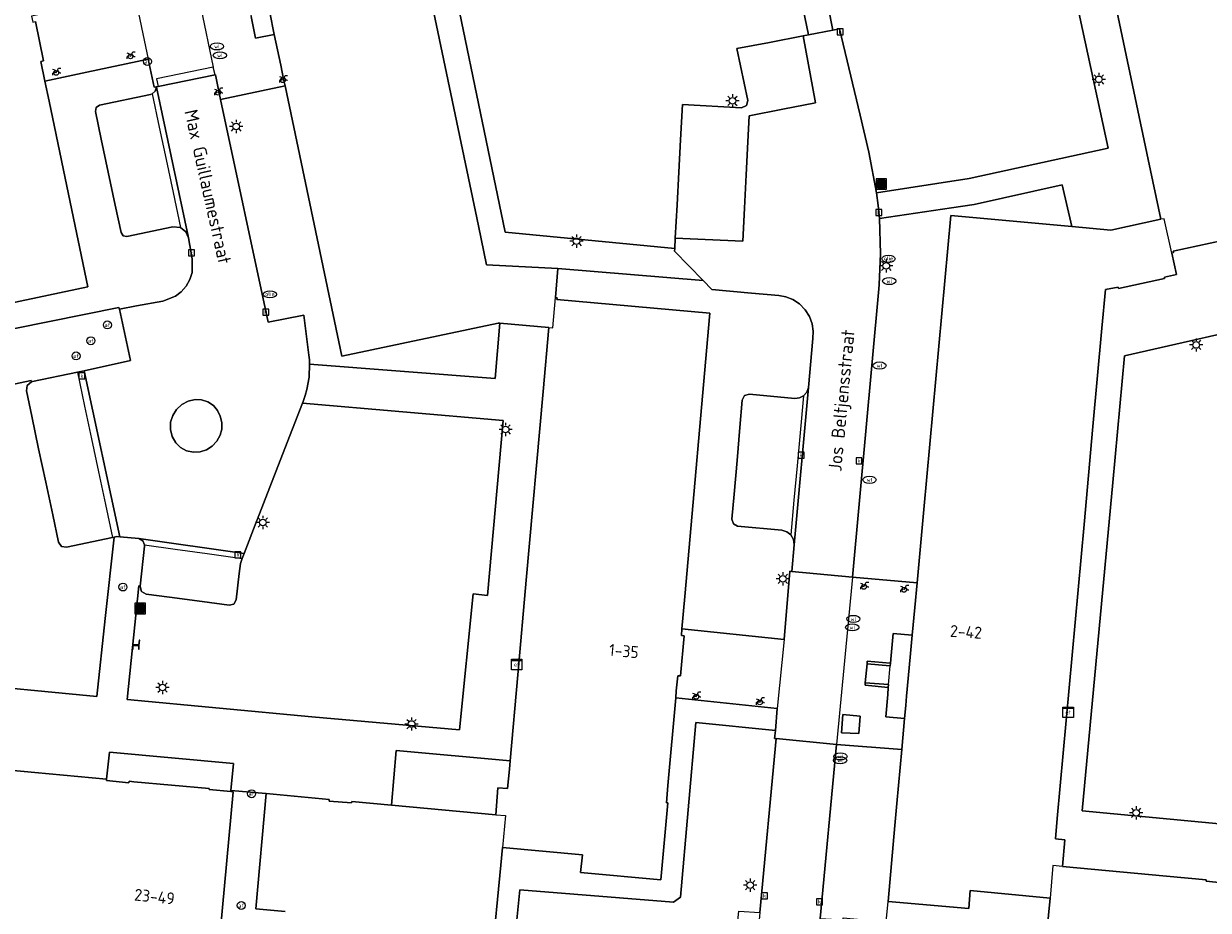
# Model space of a CAD drawing. Header units: metres. Extents: x 197147 to 199131, y 355511 to 356703.
# Tile 82 of 225: x 197861 to 197950, y 356156 to 356222. Entities that reach past the tile are written whole.
import ezdxf
from ezdxf.enums import TextEntityAlignment as Align

# ---------------------------------------------------------------- set-up
doc = ezdxf.new("R2010")
doc.units = ezdxf.units.M
for name, color, linetype in [('B-WE-GR-BEPLANTING_CULTUUR_HEESTERS-GV', 252, 'Continuous'), ('B-WE-GR-GRAS-GV', 252, 'Continuous'), ('B-WE-IE-MEUBILAIR_WEGMEUBILAIR-GV', 252, 'Continuous'), ('B-WE-IE-MEUBILAIR_WEGMEUBILAIR-S', 252, 'Continuous'), ('B-WE-IE-TERREINAFSCHEIDING_KUNSTMATIG_MUUR-GV', 252, 'IE-TERREINAFSCHEIDING-KUNSTMATIG-DICHT'), ('B-WE-KL-ET_LS_SR_KAST-S', 252, 'Continuous'), ('B-WE-OG-BEBOUWING-GV', 252, 'Continuous'), ('B-WE-OG-BEBOUWING_HUISNUMMER-T18', 252, 'Continuous'), ('B-WE-OG-BEBOUWING_STRAATNAAM-T35', 252, 'Continuous'), ('B-WE-OG-TERREIN_ERF-GV', 252, 'Continuous'), ('B-WE-RI-HWA_KOLK-S', 253, 'Continuous'), ('B-WE-RI-VWA_AFSCHEIDER-S', 253, 'Continuous'), ('B-WE-VH-GOOT-G', 253, 'Continuous'), ('B-WE-VH-ONVERHARD-GV', 253, 'Continuous'), ('B-WE-VH-VERHARDING_ASFALT-GV', 253, 'Continuous'), ('B-WE-VH-VERHARDING_BETONSTRAATSTEEN-GV', 253, 'Continuous'), ('B-WE-VH-VERHARDING_GESLOTEN-GV', 253, 'Continuous'), ('B-WE-VH-VERHARDING_HALFVERHARDING-GV', 253, 'Continuous'), ('B-WE-VH-VERHARDING_OPEN-GV', 253, 'Continuous'), ('B-WE-VH-VERHARDING_TEGEL-GV', 253, 'Continuous')]:
    doc.layers.add(name, color=color, linetype=linetype)
doc.styles.add('NLCS-ISO-M-T18', font='NLCS-ISO.ttf', dxfattribs={"height": 1.8})
doc.styles.add('NLCS-ISO-M200-T25', font='NLCS-ISO.ttf')
doc.linetypes.add('IE-TERREINAFSCHEIDING-KUNSTMATIG-DICHT', pattern='A,8,-1,[82,NLCS.SHX,S=0.75,R=90,X=0,Y=0],-1', length=10)

# ---------------------------------------------------------------- blocks, each defined once
blk = doc.blocks.new('BGT-AFVALBAK-SO')
at = {"linetype": 'ByBlock', "lineweight": 18}
h = blk.add_hatch(color=0, dxfattribs=at)
h.dxf.hatch_style = 1
h.paths.add_polyline_path([(-1.5, -1.5), (1.5, -1.5), (1.5, 1.5), (-1.5, 1.5)])
at = {"color": 0, "linetype": 'ByBlock', "lineweight": 18}
for points in [[(-2, -2), (2, -2), (2, 2), (-2, 2)], [(-1.5, -1.5), (1.5, -1.5), (1.5, 1.5), (-1.5, 1.5)]]:
    blk.add_lwpolyline(points, close=True, dxfattribs=at)
blk = doc.blocks.new('BGT-ELEKTRAKAST-SO')
at = {"color": 0, "linetype": 'ByBlock', "lineweight": 18}
for points in [[(-2, 2), (2, 2), (2, 1.68), (-2, 1.68)], [(-2, 1.52), (2, 1.52), (2, -2), (-2, -2)]]:
    blk.add_lwpolyline(points, close=True, dxfattribs=at)
at = {"color": 0, "linetype": 'ByBlock', "lineweight": 18, "style": 'NLCS-ISO-M-T18'}
blk.add_text('et', height=1.5, dxfattribs=at).set_placement((0, 0), align=Align.MIDDLE_CENTER)
blk = doc.blocks.new('BGT-AFSLUITPAAL-SO')
at = {"color": 0, "linetype": 'ByBlock', "lineweight": 18}
blk.add_circle((0, 0), 1.5, dxfattribs=at)
at = {"color": 0, "linetype": 'ByBlock', "lineweight": 18, "style": 'NLCS-ISO-M-T18'}
blk.add_text('af', height=1.5, dxfattribs=at).set_placement((0, 0), align=Align.MIDDLE_CENTER)
blk = doc.blocks.new('BGT-LICHTMAST-SO')
at = {"color": 0, "linetype": 'ByBlock', "lineweight": 18}
for points in [[(-1.25, 0), (-2, 0)], [(-1.41, 1.41), (-0.88, 0.88)], [(0, 2), (0, 1.25)], [(0.88, 0.88), (1.41, 1.41)], [(2, 0), (1.25, 0)], [(-1.41, -1.41), (-0.88, -0.88)], [(0, -1.25), (0, -2)], [(0.88, -0.88), (1.41, -1.41)]]:
    blk.add_lwpolyline(points, dxfattribs=at)
blk.add_circle((0, 0), 1, dxfattribs=at)
blk = doc.blocks.new('BGT-BENZINEPUT_OLIEPUT-SO')
at = {"color": 0, "linetype": 'ByBlock', "lineweight": 18}
blk.add_ellipse((0, 0), major_axis=(2.5, 0), ratio=0.54, dxfattribs=at)
at = {"color": 0, "linetype": 'ByBlock', "lineweight": 18, "style": 'NLCS-ISO-M-T18'}
blk.add_text('olie', height=1.5, dxfattribs=at).set_placement((0, 0.16), align=Align.MIDDLE_CENTER)
blk = doc.blocks.new('BGT-WATERLEIDINGPUT-SO')
at = {"color": 0, "linetype": 'ByBlock', "lineweight": 18}
blk.add_ellipse((0, 0), major_axis=(2.5, 0), ratio=0.54, dxfattribs=at)
at = {"color": 0, "linetype": 'ByBlock', "lineweight": 18, "style": 'NLCS-ISO-M-T18'}
blk.add_text('wl', height=1.5, dxfattribs=at).set_placement((0, 0), align=Align.MIDDLE_CENTER)
blk = doc.blocks.new('BGT-KOLK-SO')
at = {"color": 0, "linetype": 'ByBlock', "lineweight": 18}
blk.add_lwpolyline([(-0.045, -0.045), (0.045, -0.045), (0.045, 0.045), (-0.045, 0.045)], close=True, dxfattribs=at)
at = {"color": 0, "linetype": 'ByBlock', "lineweight": 18, "style": 'NLCS-ISO-M-T18'}
blk.add_text('k', height=0.06, dxfattribs=at).set_placement((0, 0), align=Align.MIDDLE_CENTER)
blk = doc.blocks.new('BGT-FIETSENREK-SO')
at = {"color": 0, "linetype": 'ByBlock', "lineweight": 18}
for points in [[(-1.5, -1.35), (-1.5, -0.54), (-0.73, -0.28), (-0.73, 0.53), (-1.5, 0.79)], [(-0.3, -0.45), (0.6, 1.35), (1.5, 1.35)], [(1.05, -0.45), (0.21, 0.58)], [(1.05, -0.45), (1.5, -0.45)]]:
    blk.add_lwpolyline(points, dxfattribs=at)
blk.add_circle((-0.3, -0.45), 0.9, dxfattribs=at)
blk = doc.blocks.new('BGT-ZITBANK-SO')
at = {"color": 0, "linetype": 'ByBlock', "lineweight": 18}
blk.add_lwpolyline([(-0.91, -1.63), (-0.91, -0.2), (1.09, -0.2), (1.09, -1.63), (1.29, -1.63), (1.29, -0.21), (1.54, 1.78), (1.33, 1.78), (1.11, 0), (-1.11, 0), (-1.11, -1.63)], close=True, dxfattribs=at)

msp = doc.modelspace()

# ---------------------------------------------------------------- linework, layer by layer
at = {"layer": 'B-WE-GR-BEPLANTING_CULTUUR_HEESTERS-GV', "flags": 128}
for points in [[(197866.375, 356213.786), (197865.934, 356215.867), (197865.993, 356216.182), (197866.258, 356216.363), (197870.103, 356217.166), (197870.214, 356217.202), (197870.452, 356217.407), (197870.538, 356217.71), (197870.533, 356217.732), (197870.365, 356217.7), (197869.915, 356219.819), (197865.303, 356218.844), (197862.132, 356218.174), (197862.45, 356216.652), (197863.921, 356209.625), (197865.38, 356202.649), (197859.428, 356201.394)], [(197882.097, 356196.798), (197896.092, 356195.732), (197896.432, 356199.897), (197896.33, 356199.906), (197884.518, 356197.416), (197882.984, 356204.736), (197881.451, 356212.057), (197880.248, 356217.799), (197875.383, 356216.782), (197878.959, 356199.968), (197881.669, 356200.503), (197882.047, 356197.498), (197882.081, 356197.149), (197882.097, 356196.798)], [(197859.865, 356199.492), (197867.718, 356201.095), (197867.765, 356200.963), (197869.046, 356201.2), (197871.018, 356201.565), (197871.979, 356201.938), (197872.418, 356202.277), (197872.788, 356202.706), (197873.062, 356203.202), (197873.227, 356203.731), (197873.243, 356204.762), (197872.97, 356206.336), (197872.764, 356206.802), (197872.368, 356207.122), (197871.78, 356207.181), (197868.303, 356206.451), (197868.029, 356206.502), (197867.872, 356206.732), (197867.429, 356208.819), (197866.904, 356211.294), (197866.375, 356213.786)], [(197925.071, 356207.793), (197925.161, 356205.147), (197925.046, 356202.814), (197925.031, 356202.502), (197923.049, 356180.75), (197927.919, 356180.325), (197928.428, 356185.853), (197929.108, 356193.247), (197930.47, 356208.035), (197939.58, 356207.185), (197938.866, 356210.35), (197932.213, 356208.868), (197930.509, 356208.599), (197925.071, 356207.793)], [(197911.66, 356193.531), (197911.028, 356186.407), (197910.395, 356179.282), (197910.179, 356176.843), (197917.902, 356176.035), (197918.318, 356181.191), (197918.463, 356181.174), (197918.644, 356183.182), (197918.587, 356183.58), (197918.386, 356183.928), (197918.085, 356184.166), (197917.718, 356184.281), (197914.378, 356184.595), (197914.061, 356184.762), (197913.954, 356185.104), (197914.116, 356186.991), (197914.334, 356189.532), (197914.549, 356192.039), (197914.725, 356194.094), (197914.907, 356194.442), (197915.282, 356194.558), (197918.702, 356194.23), (197919.044, 356194.26), (197919.352, 356194.411), (197919.603, 356194.692), (197919.723, 356195.049), (197920.061, 356198.754), (197920.084, 356199.288), (197919.998, 356199.851), (197919.792, 356200.408), (197919.467, 356200.921), (197919.04, 356201.353), (197918.544, 356201.679), (197918.015, 356201.889), (197917.489, 356201.987), (197915.418, 356202.175), (197912.434, 356202.445), (197911.789, 356203.112), (197900.815, 356204.035), (197900.638, 356201.848), (197900.759, 356201.824), (197900.735, 356201.693), (197912.292, 356200.656), (197911.66, 356193.531)], [(197896.508, 356159.006), (197895.849, 356152.021), (197891.951, 356152.424), (197891.881, 356151.622), (197892.995, 356151.534), (197892.944, 356150.652), (197897.265, 356150.182), (197897.43, 356151.86), (197897.952, 356157.159), (197909.549, 356156.226), (197910.069, 356156.588), (197911.228, 356169.784), (197917.224, 356169.165), (197917.369, 356170.823), (197909.709, 356171.641), (197909.123, 356165.033), (197909.007, 356163.719), (197909.118, 356163.713), (197908.59, 356157.903), (197902.54, 356158.448), (197902.676, 356159.799), (197896.634, 356160.342), (197896.508, 356159.006)], [(197921.845, 356168.121), (197920.601, 356154.984), (197922.339, 356154.894), (197922.341, 356155.031), (197925.585, 356154.728), (197925.729, 356156.275), (197926.233, 356162.014), (197926.386, 356163.673), (197926.761, 356167.745), (197921.845, 356168.121)], [(197866.783, 356165.501), (197866.781, 356165.403), (197868.466, 356165.229), (197868.487, 356165.34), (197868.841, 356165.309), (197874.517, 356164.803), (197874.512, 356164.721), (197876.146, 356164.566), (197876.155, 356164.653), (197876.355, 356166.672), (197866.991, 356167.533), (197866.783, 356165.501)], [(197888.283, 356163.539), (197896.131, 356162.813), (197896.298, 356164.85), (197897.033, 356164.786), (197897.164, 356166.256), (197897.221, 356166.888), (197888.619, 356167.656), (197888.283, 356163.539)], [(197925.585, 356154.728), (197936.114, 356153.745), (197935.598, 356148.4), (197935.455, 356146.924), (197940.049, 356146.477), (197940.171, 356147.977), (197937.208, 356148.223), (197937.829, 356155.231), (197937.944, 356156.526), (197931.912, 356157.097), (197931.816, 356155.75), (197925.729, 356156.275)]]:
    msp.add_lwpolyline(points, dxfattribs=at)
at = {"layer": 'B-WE-GR-GRAS-GV', "flags": 128}
for points in [[(197921.561, 356222.008), (197922.051, 356222.102), (197923.612, 356215.602), (197924.284, 356212.801), (197924.862, 356209.742), (197931.832, 356210.81), (197942.317, 356213.098), (197936, 356242.439), (197935.709, 356243.135), (197935.129, 356243.711), (197934.369, 356244.009), (197933.615, 356243.996), (197917.83, 356240.693), (197919.392, 356232.994), (197921.561, 356222.008)], [(197909.68, 356206.312), (197909.813, 356208.834), (197909.944, 356211.293), (197910.074, 356213.745), (197910.216, 356216.414), (197914.67, 356216.159), (197915.042, 356216.317), (197915.144, 356216.709), (197914.33, 356220.619), (197916.787, 356221.091), (197919.335, 356221.58), (197919.729, 356221.656), (197915.862, 356240.287), (197899.358, 356236.83), (197893.675, 356235.64), (197892.728, 356235.246), (197892.3, 356234.897), (197891.944, 356234.46), (197891.685, 356233.96), (197891.536, 356233.428), (197891.552, 356232.403), (197896.844, 356206.773), (197909.638, 356205.53), (197909.68, 356206.312)], [(197958.957, 356188.551), (197957.855, 356193.325), (197957.589, 356194.479), (197957.304, 356195.713), (197956.753, 356198.1), (197956.24, 356200.324), (197955.507, 356200.155), (197943.557, 356197.442), (197942.67, 356187.879), (197940.373, 356163.12), (197951.771, 356162.035), (197951.966, 356163.748), (197959.308, 356163.076), (197959.474, 356168.244), (197959.793, 356178.148), (197963.466, 356182.473), (197963.719, 356185.036), (197962.784, 356186.976), (197959.95, 356186.357), (197959.591, 356186.42), (197959.38, 356186.718), (197958.957, 356188.551)], [(197861.133, 356192.899), (197860.731, 356194.792), (197860.795, 356195.212), (197861.12, 356195.486), (197861.101, 356195.568), (197855.036, 356194.284)], [(197877.16, 356182.529), (197877.014, 356182.148), (197876.872, 356181.777), (197876.783, 356181.024), (197876.546, 356179.022), (197876.371, 356178.713), (197876.029, 356178.621), (197873.984, 356178.896), (197871.537, 356179.225), (197869.757, 356179.464), (197869.417, 356179.659), (197869.309, 356180.036), (197869.312, 356180.067), (197869.213, 356180.077), (197868.336, 356171.519), (197882.254, 356170.201), (197893.413, 356169.216), (197894.422, 356179.476), (197895.508, 356179.36), (197896.7, 356192.563), (197881.558, 356193.873), (197880.058, 356190.005), (197878.145, 356185.071), (197878.123, 356185.013), (197877.16, 356182.529)], [(197855.04, 356172.785), (197866.046, 356171.743), (197866.686, 356177.627), (197867.354, 356183.77), (197867.234, 356183.744), (197863.763, 356182.995), (197863.374, 356183.066), (197863.15, 356183.391), (197862.716, 356185.435), (197862.193, 356187.9), (197861.656, 356190.434), (197861.133, 356192.899)], [(197916.059, 356155.431), (197917.274, 356168.575), (197917.172, 356168.577), (197917.224, 356169.165), (197911.228, 356169.784), (197910.069, 356156.588), (197909.549, 356156.226), (197897.952, 356157.159), (197897.43, 356151.86), (197897.265, 356150.182), (197892.944, 356150.652), (197888.849, 356151.098), (197888.584, 356148.693), (197910.686, 356146.285), (197913.761, 356148.894), (197914.476, 356155.543), (197916.059, 356155.431)]]:
    msp.add_lwpolyline(points, dxfattribs=at)
at = {"layer": 'B-WE-IE-MEUBILAIR_WEGMEUBILAIR-GV', "flags": 128}
msp.add_lwpolyline([(197922.208, 356168.996), (197923.528, 356168.95), (197923.631, 356170.258), (197922.319, 356170.375), (197922.208, 356168.996)], dxfattribs=at)
at = {"layer": 'B-WE-IE-TERREINAFSCHEIDING_KUNSTMATIG_MUUR-GV', "ltscale": 0.2, "flags": 128}
for points in [[(197925.911, 356174.261), (197925.889, 356174.263), (197924.162, 356174.398), (197924.142, 356174.197), (197925.87, 356174.051), (197925.892, 356174.049), (197925.911, 356174.261)], [(197925.73, 356172.427), (197925.746, 356172.426), (197925.765, 356172.634), (197925.748, 356172.635), (197924.01, 356172.779), (197923.989, 356172.584), (197925.73, 356172.427)]]:
    msp.add_lwpolyline(points, dxfattribs=at)
at = {"layer": 'B-WE-OG-BEBOUWING-GV', "flags": 128}
for points in [[(197951.072, 356242.706), (197949.573, 356249.691), (197949.301, 356250.956), (197949.42, 356251.003), (197948.206, 356256.703), (197942.267, 356255.418), (197942.533, 356254.11), (197936.607, 356252.796), (197937.024, 356250.547), (197936.412, 356250.447), (197936.839, 356248.29), (197937.568, 356248.439), (197937.855, 356247.168), (197937.908, 356246.935), (197939.431, 356240.2), (197939.531, 356239.757), (197938.281, 356239.503), (197938.622, 356237.764), (197939.921, 356238.046), (197940.937, 356233.218), (197942.409, 356226.228), (197945.351, 356212.248), (197946.3, 356207.74)], [(197879.088, 356223.338), (197879.432, 356221.693), (197879.917, 356219.377), (197880.138, 356218.324), (197880.248, 356217.799), (197881.451, 356212.057), (197882.984, 356204.736), (197884.518, 356197.416), (197896.33, 356199.906), (197896.432, 356199.897), (197900.143, 356199.567), (197900.451, 356199.54), (197900.638, 356201.848), (197900.815, 356204.035), (197895.438, 356204.307), (197894.823, 356207.245), (197893.292, 356214.566), (197891.76, 356221.887), (197890.229, 356229.208)], [(197853.935, 356200.109), (197854.044, 356200.151), (197854.022, 356200.255), (197859.428, 356201.394), (197865.38, 356202.649), (197863.921, 356209.625), (197862.45, 356216.652), (197862.132, 356218.174), (197861.826, 356219.636), (197862.036, 356219.689), (197861.418, 356222.659)], [(197938.879, 356158.917), (197939.067, 356160.928), (197938.346, 356160.997), (197938.487, 356162.543), (197939.16, 356169.938), (197939.833, 356177.332), (197940.507, 356184.726), (197941.18, 356192.12), (197941.853, 356199.515), (197942.119, 356202.432), (197943.083, 356202.631), (197943.1, 356202.522), (197946.581, 356203.263), (197946.571, 356203.38), (197947.492, 356203.579), (197947.14, 356205.19), (197946.56, 356207.775), (197946.3, 356207.74), (197942.532, 356206.909), (197939.58, 356207.185), (197930.47, 356208.035), (197929.108, 356193.247), (197928.428, 356185.853), (197927.919, 356180.325), (197927.747, 356178.46), (197927.554, 356176.366), (197927.4, 356174.695), (197927.129, 356171.752), (197927.066, 356171.067), (197926.976, 356170.086), (197926.761, 356167.745), (197926.386, 356163.673), (197926.233, 356162.014), (197925.729, 356156.275), (197931.816, 356155.75), (197931.912, 356157.097), (197937.944, 356156.526)], [(197947.14, 356205.19), (197947.25, 356205.232), (197947.224, 356205.344), (197954.662, 356206.946)], [(197900.143, 356199.567), (197899.713, 356194.753), (197898.439, 356180.505), (197897.802, 356173.38), (197897.221, 356166.888), (197897.164, 356166.256), (197897.033, 356164.786), (197896.298, 356164.85), (197896.131, 356162.813), (197896.861, 356162.746), (197896.634, 356160.342), (197902.676, 356159.799), (197902.54, 356158.448), (197908.59, 356157.903), (197909.118, 356163.713), (197909.007, 356163.719), (197909.123, 356165.033), (197909.709, 356171.641), (197909.755, 356172.158), (197909.857, 356173.306), (197910.07, 356173.285), (197910.345, 356176.316), (197910.135, 356176.342), (197910.179, 356176.843), (197910.395, 356179.282), (197911.028, 356186.407), (197911.66, 356193.531), (197912.292, 356200.656), (197900.735, 356201.693), (197900.759, 356201.824), (197900.638, 356201.848)], [(197875.342, 356153.91), (197876.318, 356164.55), (197876.146, 356164.566), (197874.512, 356164.721), (197874.517, 356164.803), (197868.841, 356165.309), (197868.487, 356165.34), (197868.466, 356165.229), (197866.781, 356165.403), (197866.783, 356165.501), (197861.358, 356166.011), (197859.477, 356166.188)], [(197896.131, 356162.813), (197888.283, 356163.539), (197885.274, 356163.817), (197885.266, 356163.703), (197883.574, 356163.836), (197883.56, 356163.958), (197878.817, 356164.417), (197878.816, 356164.409), (197878.034, 356155.718), (197880.244, 356155.518)], [(197895.849, 356152.021), (197896.508, 356159.006), (197896.634, 356160.342)], [(197951.41, 356157.622), (197949.709, 356157.793), (197949.714, 356157.899), (197946.722, 356158.18), (197938.879, 356158.917), (197938.162, 356158.987), (197937.944, 356156.526), (197937.829, 356155.231), (197937.208, 356148.223), (197940.171, 356147.977), (197941.055, 356147.903), (197943.958, 356147.662), (197943.91, 356147.075), (197944.131, 356147.054)]]:
    msp.add_lwpolyline(points, dxfattribs=at)
at = {"layer": 'B-WE-OG-TERREIN_ERF-GV', "flags": 128}
msp.add_lwpolyline([(197880.244, 356155.518), (197878.034, 356155.718), (197878.816, 356164.409), (197876.155, 356164.653), (197876.146, 356164.566), (197876.318, 356164.55), (197875.342, 356153.91)], dxfattribs=at)
at = {"layer": 'B-WE-VH-GOOT-G', "flags": 128}
for points in [[(197872.947, 356206.472), (197870.538, 356217.71)], [(197872.97, 356206.336), (197872.947, 356206.472)], [(197867.78, 356183.789), (197865.099, 356196.313)], [(197919.723, 356195.049), (197918.644, 356183.182)], [(197877.16, 356182.529), (197869.225, 356183.645)]]:
    msp.add_lwpolyline(points, dxfattribs=at)
at = {"layer": 'B-WE-VH-ONVERHARD-GV', "flags": 128}
msp.add_lwpolyline([(197922.208, 356168.996), (197923.528, 356168.95), (197923.631, 356170.258), (197922.319, 356170.375), (197922.208, 356168.996)], dxfattribs=at)
at = {"layer": 'B-WE-VH-VERHARDING_ASFALT-GV', "flags": 128}
for points in [[(197915.026, 356211.085), (197914.903, 356208.581), (197914.782, 356206.103), (197909.68, 356206.312), (197909.638, 356205.53), (197909.628, 356205.348), (197911.789, 356203.112), (197912.434, 356202.445), (197915.418, 356202.175), (197917.489, 356201.987), (197918.015, 356201.889), (197918.544, 356201.679), (197919.04, 356201.353), (197919.467, 356200.921), (197919.792, 356200.408), (197919.998, 356199.851), (197920.084, 356199.288), (197920.061, 356198.754), (197919.723, 356195.049), (197918.644, 356183.182), (197918.463, 356181.174), (197923.049, 356180.75), (197925.031, 356202.502), (197925.046, 356202.814), (197925.161, 356205.147), (197925.071, 356207.793), (197924.981, 356208.769), (197924.862, 356209.742), (197924.284, 356212.801), (197923.612, 356215.602), (197922.051, 356222.102), (197921.561, 356222.008), (197919.729, 356221.656), (197919.335, 356221.58), (197920.245, 356216.533), (197917.794, 356216.05), (197915.244, 356215.547), (197915.148, 356213.59), (197915.026, 356211.085)], [(197870.663, 356217.759), (197870.533, 356217.732), (197870.538, 356217.71), (197872.947, 356206.472), (197872.97, 356206.336), (197873.243, 356204.762), (197873.227, 356203.731), (197873.062, 356203.202), (197872.788, 356202.706), (197872.418, 356202.277), (197871.979, 356201.938), (197871.018, 356201.565), (197869.046, 356201.2), (197867.765, 356200.963), (197868.587, 356197.08), (197865.099, 356196.313), (197867.78, 356183.789), (197869.225, 356183.645), (197877.16, 356182.529), (197878.123, 356185.013), (197878.145, 356185.071), (197880.058, 356190.005), (197881.558, 356193.873), (197881.609, 356194.006), (197881.763, 356194.444), (197881.889, 356194.895), (197882.056, 356195.84), (197882.097, 356196.798), (197882.081, 356197.149), (197882.047, 356197.498), (197881.669, 356200.503), (197878.959, 356199.968), (197875.383, 356216.782), (197875.256, 356217.381), (197874.986, 356218.651), (197874.973, 356218.648), (197870.663, 356217.759)], [(197871.767, 356192.945), (197872.051, 356193.396), (197872.455, 356193.771), (197872.943, 356194.027), (197873.463, 356194.144), (197873.944, 356194.125), (197874.42, 356193.97), (197874.835, 356193.69), (197875.146, 356193.322), (197875.36, 356192.891), (197875.472, 356192.408), (197875.466, 356191.913), (197875.349, 356191.446), (197875.11, 356191.003), (197874.756, 356190.622), (197874.318, 356190.343), (197873.839, 356190.187), (197873.334, 356190.159), (197872.821, 356190.274), (197872.361, 356190.526), (197872, 356190.881), (197871.733, 356191.343), (197871.595, 356191.88), (197871.61, 356192.435), (197871.767, 356192.945)], [(197920.601, 356154.984), (197921.845, 356168.121), (197917.274, 356168.575), (197916.059, 356155.431), (197915.426, 356148.579), (197919.95, 356148.11), (197920.601, 356154.984)]]:
    msp.add_lwpolyline(points, dxfattribs=at)
at = {"layer": 'B-WE-VH-VERHARDING_BETONSTRAATSTEEN-GV', "flags": 128}
for points in [[(197870.214, 356217.202), (197870.103, 356217.166), (197866.258, 356216.363), (197865.993, 356216.182), (197865.934, 356215.867), (197866.375, 356213.786), (197866.904, 356211.294), (197867.429, 356208.819), (197867.872, 356206.732), (197868.029, 356206.502), (197868.303, 356206.451), (197871.78, 356207.181), (197872.368, 356207.122)], [(197870.538, 356217.71), (197870.452, 356217.407), (197870.214, 356217.202), (197870.749, 356214.698), (197871.271, 356212.256), (197871.805, 356209.757), (197872.368, 356207.122), (197872.764, 356206.802), (197872.97, 356206.336), (197872.947, 356206.472), (197870.538, 356217.71)], [(197866.706, 356186.227), (197867.234, 356183.744), (197867.354, 356183.77), (197867.544, 356183.811), (197867.78, 356183.789), (197865.099, 356196.313), (197864.583, 356196.207), (197865.128, 356193.643), (197865.652, 356191.178), (197866.181, 356188.693), (197866.706, 356186.227)], [(197864.583, 356196.207), (197861.199, 356195.508), (197861.12, 356195.486), (197860.795, 356195.212), (197860.731, 356194.792), (197861.133, 356192.899), (197861.656, 356190.434), (197862.193, 356187.9), (197862.716, 356185.435), (197863.15, 356183.391), (197863.374, 356183.066), (197863.763, 356182.995), (197867.234, 356183.744)], [(197919.352, 356194.411), (197919.044, 356194.26), (197918.702, 356194.23), (197915.282, 356194.558), (197914.907, 356194.442), (197914.725, 356194.094), (197914.549, 356192.039), (197914.334, 356189.532), (197914.116, 356186.991), (197913.954, 356185.104), (197914.061, 356184.762), (197914.378, 356184.595), (197917.718, 356184.281), (197918.085, 356184.166), (197918.386, 356183.928)], [(197918.866, 356189.135), (197918.628, 356186.556), (197918.386, 356183.928), (197918.587, 356183.58), (197918.644, 356183.182), (197919.723, 356195.049), (197919.603, 356194.692), (197919.352, 356194.411), (197919.095, 356191.627), (197918.866, 356189.135)], [(197874.374, 356182.515), (197877.014, 356182.148), (197877.16, 356182.529), (197869.225, 356183.645), (197869.513, 356183.481), (197869.639, 356183.174), (197871.953, 356182.852), (197874.374, 356182.515)], [(197869.639, 356183.174), (197869.637, 356183.09), (197869.312, 356180.067), (197869.309, 356180.036), (197869.417, 356179.659), (197869.757, 356179.464), (197871.537, 356179.225), (197873.984, 356178.896), (197876.029, 356178.621), (197876.371, 356178.713), (197876.546, 356179.022), (197876.783, 356181.024), (197876.872, 356181.777), (197877.014, 356182.148)]]:
    msp.add_lwpolyline(points, dxfattribs=at)
at = {"layer": 'B-WE-VH-VERHARDING_GESLOTEN-GV', "flags": 128}
msp.add_lwpolyline([(197914.903, 356208.581), (197915.026, 356211.085), (197915.148, 356213.59), (197915.244, 356215.547), (197917.794, 356216.05), (197920.245, 356216.533), (197919.335, 356221.58), (197916.787, 356221.091), (197914.33, 356220.619), (197915.144, 356216.709), (197915.042, 356216.317), (197914.67, 356216.159), (197910.216, 356216.414), (197910.074, 356213.745), (197909.944, 356211.293), (197909.813, 356208.834), (197909.68, 356206.312), (197914.782, 356206.103), (197914.903, 356208.581)], dxfattribs=at)
at = {"layer": 'B-WE-VH-VERHARDING_HALFVERHARDING-GV', "flags": 128}
msp.add_lwpolyline([(197871.767, 356192.945), (197871.61, 356192.435), (197871.595, 356191.88), (197871.733, 356191.343), (197872, 356190.881), (197872.361, 356190.526), (197872.821, 356190.274), (197873.334, 356190.159), (197873.839, 356190.187), (197874.318, 356190.343), (197874.756, 356190.622), (197875.11, 356191.003), (197875.349, 356191.446), (197875.466, 356191.913), (197875.472, 356192.408), (197875.36, 356192.891), (197875.146, 356193.322), (197874.835, 356193.69), (197874.42, 356193.97), (197873.944, 356194.125), (197873.463, 356194.144), (197872.943, 356194.027), (197872.455, 356193.771), (197872.051, 356193.396), (197871.767, 356192.945)], dxfattribs=at)
at = {"layer": 'B-WE-VH-VERHARDING_OPEN-GV', "flags": 128}
for points in [[(197877.538, 356223.722), (197877.58, 356223.523), (197877.681, 356223.041), (197878.022, 356221.414), (197879.432, 356221.693), (197879.088, 356223.338), (197878.489, 356226.196), (197878.384, 356226.698), (197878.155, 356227.789), (197876.75, 356227.485), (197877.082, 356225.898), (197877.205, 356225.313), (197877.248, 356225.109)], [(197925.765, 356172.634), (197925.746, 356172.426), (197925.697, 356171.876), (197925.548, 356170.214), (197926.976, 356170.086), (197927.066, 356171.067), (197927.129, 356171.752), (197927.4, 356174.695), (197927.554, 356176.366), (197926.111, 356176.495), (197925.961, 356174.82), (197925.911, 356174.261), (197925.892, 356174.049)], [(197925.892, 356174.049), (197925.87, 356174.051), (197924.142, 356174.197), (197924.01, 356172.779), (197925.748, 356172.635), (197925.765, 356172.634), (197925.892, 356174.049)]]:
    msp.add_lwpolyline(points, dxfattribs=at)
at = {"layer": 'B-WE-VH-VERHARDING_TEGEL-GV', "flags": 128}
for points in [[(197936, 356242.439), (197942.317, 356213.098), (197931.832, 356210.81), (197924.862, 356209.742), (197924.981, 356208.769), (197925.071, 356207.793), (197930.509, 356208.599), (197932.213, 356208.868), (197938.866, 356210.35), (197939.58, 356207.185), (197942.532, 356206.909), (197946.3, 356207.74), (197945.351, 356212.248), (197942.409, 356226.228)], [(197915.862, 356240.287), (197919.729, 356221.656), (197921.561, 356222.008), (197919.392, 356232.994)], [(197890.229, 356229.208), (197891.76, 356221.887), (197893.292, 356214.566), (197894.823, 356207.245), (197895.438, 356204.307), (197900.815, 356204.035), (197911.789, 356203.112), (197909.628, 356205.348), (197909.638, 356205.53), (197896.844, 356206.773), (197891.552, 356232.403)], [(197872.958, 356228.207), (197874.82, 356219.23)], [(197868.347, 356227.232), (197868.876, 356224.74), (197869.915, 356219.819), (197870.365, 356217.7), (197870.533, 356217.732), (197870.663, 356217.759)], [(197868.876, 356224.74), (197861.112, 356223.075), (197861.208, 356222.622), (197861.418, 356222.659), (197862.036, 356219.689), (197861.826, 356219.636), (197862.132, 356218.174), (197865.303, 356218.844), (197869.915, 356219.819)], [(197874.973, 356218.648), (197874.986, 356218.651), (197875.256, 356217.381), (197875.383, 356216.782), (197880.248, 356217.799), (197880.138, 356218.324), (197879.917, 356219.377), (197879.432, 356221.693), (197878.022, 356221.414), (197877.681, 356223.041)], [(197874.82, 356219.23), (197870.542, 356218.334), (197870.663, 356217.759), (197874.973, 356218.648), (197874.82, 356219.23)], [(197954.662, 356206.946), (197947.224, 356205.344), (197947.25, 356205.232), (197947.14, 356205.19), (197947.492, 356203.579), (197946.571, 356203.38), (197946.581, 356203.263), (197943.1, 356202.522), (197943.083, 356202.631), (197942.119, 356202.432), (197941.853, 356199.515), (197941.18, 356192.12), (197940.507, 356184.726), (197939.833, 356177.332), (197939.16, 356169.938), (197938.487, 356162.543), (197938.346, 356160.997), (197939.067, 356160.928), (197938.879, 356158.917), (197946.722, 356158.18), (197949.714, 356157.899), (197949.709, 356157.793), (197951.41, 356157.622)], [(197855.036, 356194.284), (197861.101, 356195.568), (197861.12, 356195.486), (197861.199, 356195.508), (197864.583, 356196.207), (197865.099, 356196.313), (197868.587, 356197.08), (197867.765, 356200.963), (197867.718, 356201.095), (197859.865, 356199.492)], [(197859.477, 356166.188), (197861.358, 356166.011), (197866.783, 356165.501), (197866.991, 356167.533), (197876.355, 356166.672), (197876.155, 356164.653), (197878.816, 356164.409), (197878.817, 356164.417), (197883.56, 356163.958), (197883.574, 356163.836), (197885.266, 356163.703), (197885.274, 356163.817), (197888.283, 356163.539), (197888.619, 356167.656), (197897.221, 356166.888), (197897.802, 356173.38), (197898.439, 356180.505), (197899.713, 356194.753), (197900.143, 356199.567), (197896.432, 356199.897), (197896.092, 356195.732), (197882.097, 356196.798), (197882.056, 356195.84), (197881.889, 356194.895), (197881.763, 356194.444), (197881.609, 356194.006), (197881.558, 356193.873), (197896.7, 356192.563), (197895.508, 356179.36), (197894.422, 356179.476), (197893.413, 356169.216), (197882.254, 356170.201), (197868.336, 356171.519), (197869.213, 356180.077), (197869.312, 356180.067), (197869.637, 356183.09), (197869.639, 356183.174), (197869.513, 356183.481), (197869.225, 356183.645), (197867.78, 356183.789), (197867.544, 356183.811), (197867.354, 356183.77), (197866.686, 356177.627), (197866.046, 356171.743), (197855.04, 356172.785)], [(197951.771, 356162.035), (197940.373, 356163.12), (197942.67, 356187.879), (197943.557, 356197.442), (197955.507, 356200.155)], [(197923.049, 356180.75), (197918.463, 356181.174), (197918.318, 356181.191), (197917.902, 356176.035), (197917.369, 356170.823), (197917.224, 356169.165), (197917.172, 356168.577), (197917.274, 356168.575), (197921.845, 356168.121)], [(197925.889, 356174.263), (197925.911, 356174.261), (197925.961, 356174.82), (197926.111, 356176.495), (197927.554, 356176.366), (197927.747, 356178.46), (197927.919, 356180.325), (197923.049, 356180.75), (197921.845, 356168.121), (197926.761, 356167.745), (197926.976, 356170.086), (197925.548, 356170.214), (197925.697, 356171.876), (197925.746, 356172.426), (197925.73, 356172.427), (197923.989, 356172.584), (197924.01, 356172.779), (197924.142, 356174.197), (197924.162, 356174.398), (197925.889, 356174.263)], [(197917.902, 356176.035), (197910.179, 356176.843), (197910.135, 356176.342), (197910.345, 356176.316), (197910.07, 356173.285), (197909.857, 356173.306), (197909.755, 356172.158), (197909.709, 356171.641), (197917.369, 356170.823)], [(197922.208, 356168.996), (197922.319, 356170.375), (197923.631, 356170.258), (197923.528, 356168.95), (197922.208, 356168.996)]]:
    msp.add_lwpolyline(points, dxfattribs=at)

# ---------------------------------------------------------------- block references
at = {"layer": 'B-WE-IE-MEUBILAIR_WEGMEUBILAIR-S'}
for name, p, xscale, yscale, zscale in [('BGT-WATERLEIDINGPUT-SO', (197875.111, 356220.784), 0.2, 0.2, 0.2), ('BGT-FIETSENREK-SO', (197868.636, 356220.117), 0.2, 0.2, 0.2), ('BGT-AFSLUITPAAL-SO', (197869.858, 356219.646), 0.2, 0.2, 0.2), ('BGT-WATERLEIDINGPUT-SO', (197875.332, 356220.112), 0.2, 0.2, 0.2), ('BGT-FIETSENREK-SO', (197863.04, 356218.875), 0.2, 0.2, 0.2), ('BGT-LICHTMAST-SO', (197941.629, 356218.299), 0.25, 0.25, 0.25), ('BGT-FIETSENREK-SO', (197880.138, 356218.324), 0.2, 0.2, 0.2), ('BGT-FIETSENREK-SO', (197875.256, 356217.381), 0.2, 0.2, 0.2), ('BGT-LICHTMAST-SO', (197913.986, 356216.68), 0.25, 0.25, 0.25), ('BGT-LICHTMAST-SO', (197876.552, 356214.749), 0.25, 0.25, 0.25), ('BGT-AFVALBAK-SO', (197925.22, 356210.405), 0.2, 0.2, 0.2), ('BGT-LICHTMAST-SO', (197902.233, 356206.097), 0.25, 0.25, 0.25), ('BGT-LICHTMAST-SO', (197925.593, 356204.237), 0.25, 0.25, 0.25), ('BGT-WATERLEIDINGPUT-SO', (197925.818, 356203.081), 0.2, 0.2, 0.2), ('BGT-AFSLUITPAAL-SO', (197866.847, 356199.773), 0.2, 0.2, 0.2), ('BGT-AFSLUITPAAL-SO', (197865.597, 356198.575), 0.2, 0.2, 0.2), ('BGT-LICHTMAST-SO', (197948.964, 356198.259), 0.25, 0.25, 0.25), ('BGT-AFSLUITPAAL-SO', (197864.48, 356197.435), 0.2, 0.2, 0.2), ('BGT-WATERLEIDINGPUT-SO', (197925.078, 356196.706), 0.2, 0.2, 0.2), ('BGT-LICHTMAST-SO', (197896.881, 356191.888), 0.25, 0.25, 0.25), ('BGT-WATERLEIDINGPUT-SO', (197924.325, 356188.085), 0.2, 0.2, 0.2), ('BGT-LICHTMAST-SO', (197878.571, 356184.87), 0.25, 0.25, 0.25), ('BGT-AFSLUITPAAL-SO', (197868.012, 356179.998), 0.2, 0.2, 0.2), ('BGT-LICHTMAST-SO', (197917.793, 356180.615), 0.25, 0.25, 0.25), ('BGT-FIETSENREK-SO', (197923.964, 356180.094), 0.2, 0.2, 0.2), ('BGT-FIETSENREK-SO', (197926.99, 356179.873), 0.2, 0.2, 0.2), ('BGT-AFVALBAK-SO', (197869.313, 356178.367), 0.2, 0.2, 0.2), ('BGT-WATERLEIDINGPUT-SO', (197923.109, 356177.589), 0.2, 0.2, 0.2), ('BGT-WATERLEIDINGPUT-SO', (197923.028, 356176.955), 0.2, 0.2, 0.2), ('BGT-ZITBANK-SO', (197868.97, 356175.629), 0.2, 0.2, 0.2), ('BGT-LICHTMAST-SO', (197871.008, 356172.416), 0.25, 0.25, 0.25), ('BGT-FIETSENREK-SO', (197911.312, 356171.807), 0.2, 0.2, 0.2), ('BGT-FIETSENREK-SO', (197916.113, 356171.381), 0.2, 0.2, 0.2), ('BGT-LICHTMAST-SO', (197889.79, 356169.66), 0.25, 0.25, 0.25), ('BGT-WATERLEIDINGPUT-SO', (197922.107, 356166.925), 0.2, 0.2, 0.2), ('BGT-WATERLEIDINGPUT-SO', (197922.13, 356167.217), 0.2, 0.2, 0.2), ('BGT-AFSLUITPAAL-SO', (197877.717, 356164.401), 0.2, 0.2, 0.2), ('BGT-LICHTMAST-SO', (197944.439, 356162.952), 0.25, 0.25, 0.25), ('BGT-LICHTMAST-SO', (197915.33, 356157.503), 0.25, 0.25, 0.25), ('BGT-AFSLUITPAAL-SO', (197876.938, 356155.967), 0.2, 0.2, 0.2)]:
    msp.add_blockref(name, p, dxfattribs=dict(at, xscale=xscale, yscale=yscale, zscale=zscale))
at = {"layer": 'B-WE-KL-ET_LS_SR_KAST-S', "xscale": 0.2, "yscale": 0.2, "zscale": 0.2}
for p in [(197897.711, 356174.154), (197939.308, 356170.54)]:
    msp.add_blockref('BGT-ELEKTRAKAST-SO', p, dxfattribs=at)
at = {"layer": 'B-WE-RI-HWA_KOLK-S', "xscale": 5, "yscale": 5, "zscale": 5}
for p in [(197922.113, 356221.875), (197925.032, 356208.245), (197873.181, 356205.2), (197878.792, 356200.727), (197864.925, 356195.923), (197919.167, 356189.948), (197923.534, 356189.519), (197876.693, 356182.436), (197916.407, 356156.707), (197920.559, 356156.253)]:
    msp.add_blockref('BGT-KOLK-SO', p, dxfattribs=at)
at = {"layer": 'B-WE-RI-VWA_AFSCHEIDER-S', "xscale": 0.2, "yscale": 0.2, "zscale": 0.2}
for p in [(197925.759, 356204.758), (197879.103, 356202.078)]:
    msp.add_blockref('BGT-BENZINEPUT_OLIEPUT-SO', p, dxfattribs=at)

# ---------------------------------------------------------------- texts
at = {"layer": 'B-WE-OG-BEBOUWING_HUISNUMMER-T18', "char_height": 0.9, "attachment_point": 5, "style": 'NLCS-ISO-M200-T25'}
for s, insert, rotation in [('2-42', (197931.607, 356176.614), 356.3), ('1-35', (197905.803, 356175.163), 354.8), ('23-49', (197870.401, 356156.636), 353.8)]:
    msp.add_mtext(s, dxfattribs=dict(at, insert=insert, rotation=rotation))
at = {"layer": 'B-WE-OG-BEBOUWING_STRAATNAAM-T35', "char_height": 1, "attachment_point": 5, "style": 'NLCS-ISO-M200-T25'}
for s, insert, rotation in [('Max Guillaumestraat', (197874.427, 356210.198), 282.6), ('Jos Beltjensstraat', (197922.358, 356194.05), 84.6)]:
    msp.add_mtext(s, dxfattribs=dict(at, insert=insert, rotation=rotation))

doc.saveas('drawing.dxf')
